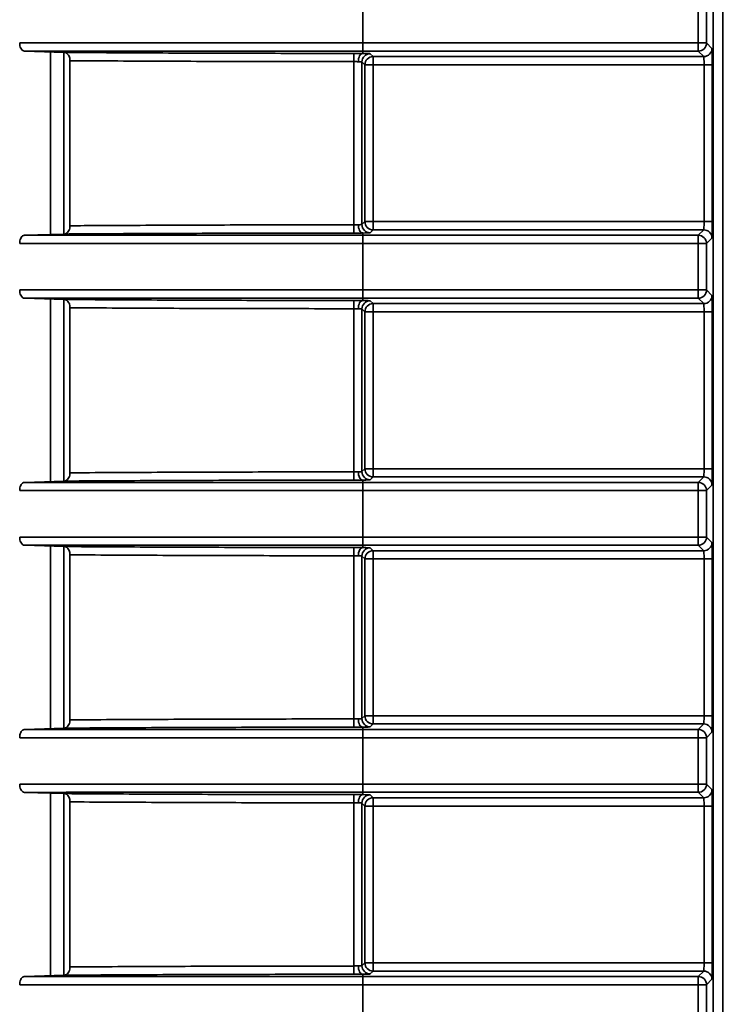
# Model space of a CAD drawing. Header units: millimetres. Extents: x 0 to 1118, y 0 to 864.
# Tile 48 of 250: x 80.94 to 86.3, y 465.18 to 472.65. Entities that reach past the tile are written whole.
import ezdxf

# ---------------------------------------------------------------- set-up
doc = ezdxf.new("R2010")
doc.units = ezdxf.units.MM
doc.styles.add('SLDTEXTSTYLE0', font='TXT', dxfattribs={"width": 0.605})
doc.dimstyles.new('SLDDIMSTYLE3', dxfattribs={"dimtxt": 4.233333, "dimasz": 4.572, "dimexe": 0, "dimexo": 0.0625, "dimgap": 1.058333, "dimtad": 0, "dimtih": 1, "dimtoh": 1, "dimdec": 1, "dimlfac": 4, "dimrnd": 1e-09, "dimzin": 4, "dimdsep": 46, "dimtxsty": 'SLDTEXTSTYLE0', "dimsah": 1, "dimcen": 0.09, "dimadec": 0, "dimazin": 1, "dimtfac": 1, "dimtofl": 0, "dimtmove": 0, "dimatfit": 3, "dimfxl": 1, "dimfrac": 2, "dimtolj": 1, "dimtzin": 12, "dimarcsym": 0})

# ---------------------------------------------------------------- blocks, each defined once
blk = doc.blocks.new('_D_12')
at = {"color": 7, "linetype": 'Continuous', "lineweight": 0}
for p, q in [((156.1682, 534.5674), (154.7129, 534.5674)), ((154.7129, 534.5674), (154.7129, 528.0704)), ((167.4864, 534.5674), (168.9416, 534.5674)), ((168.9416, 534.5674), (168.9416, 528.0704)), ((77.2975, 503.3869), (77.2975, 532.9191)), ((231.805, 451.8289), (231.805, 532.9191)), ((77.2975, 531.3189), (137.7365, 531.3189)), ((231.805, 531.3189), (171.366, 531.3189)), ((154.7129, 528.0704), (156.1682, 528.0704)), ((168.9416, 528.0704), (167.4864, 528.0704))]:
    blk.add_line(p, q, dxfattribs=at)
at = {"color": 7, "linetype": 'Continuous', "lineweight": 18}
for points in [[(77.2975, 531.3189), (81.8695, 530.5569), (81.8695, 532.0809)], [(231.805, 531.3189), (227.233, 532.0809), (227.233, 530.5569)]]:
    blk.add_solid(points, dxfattribs=at)
at = {"color": 7, "linetype": 'Continuous', "lineweight": 18, "char_height": 4.23333, "attachment_point": 1, "style": 'SLDTEXTSTYLE0'}
for s, insert in [('618.0', (138.7057, 533.5274)), ('24.3', (156.1682, 533.5274))]:
    blk.add_mtext(s, dxfattribs=dict(at, insert=insert))
blk = doc.blocks.new('_D_13')
at = {"color": 7, "linetype": 'Continuous', "lineweight": 0}
for p, q in [((85.0436, 497.0242), (48.5948, 497.0242)), ((50.195, 497.0242), (50.195, 476.8678)), ((57.7944, 475.8977), (56.3392, 475.8977)), ((56.3392, 475.8977), (56.3392, 469.4007)), ((65.8789, 475.8977), (67.3341, 475.8977)), ((67.3341, 475.8977), (67.3341, 469.4007)), ((56.3392, 469.4007), (57.7944, 469.4007)), ((67.3341, 469.4007), (65.8789, 469.4007)), ((50.195, 448.2742), (50.195, 468.4306)), ((85.0436, 448.2742), (48.5948, 448.2742))]:
    blk.add_line(p, q, dxfattribs=at)
at = {"color": 7, "linetype": 'Continuous', "lineweight": 18}
for points in [[(50.195, 497.0242), (49.433, 492.4522), (50.957, 492.4522)], [(50.195, 448.2742), (50.957, 452.8462), (49.433, 452.8462)]]:
    blk.add_solid(points, dxfattribs=at)
at = {"color": 7, "linetype": 'Continuous', "lineweight": 18, "char_height": 4.23333, "attachment_point": 1, "style": 'SLDTEXTSTYLE0'}
for s, insert in [('3X', (31.6006, 474.8578)), ('195.0', (40.3319, 474.8578)), ('7.7', (57.7944, 474.8578))]:
    blk.add_mtext(s, dxfattribs=dict(at, insert=insert))

msp = doc.modelspace()

# ---------------------------------------------------------------- linework, layer by layer
at = {"color": 7, "linetype": 'Continuous', "lineweight": 35}
for p, q in [((86.2063, 449.8492), (86.2063, 495.5742)), ((86.2811, 449.9668), (86.2811, 495.3744)), ((83.5475, 472.8253), (83.5475, 472.4731)), ((86.0946, 472.4731), (86.0946, 472.8253)), ((86.1571, 472.8253), (86.1571, 472.4731)), ((80.9785, 472.4105), (81.2811, 472.4008)), ((81.1777, 471.0193), (81.1777, 472.4041)), ((83.5475, 472.4106), (83.5475, 472.4731)), ((83.5475, 472.4731), (86.0946, 472.4731)), ((83.5475, 472.4106), (83.5475, 472.393)), ((86.0946, 472.4106), (83.5475, 472.4106)), ((86.0946, 472.4106), (86.0946, 472.4731)), ((86.0946, 472.4731), (86.1571, 472.4731)), ((86.1361, 472.3691), (86.0946, 472.4106)), ((86.1571, 472.4731), (86.1986, 472.4316)), ((81.2768, 472.4009), (81.2768, 471.0225)), ((81.3241, 471.0854), (81.3241, 472.338)), ((83.4788, 472.3933), (83.4788, 472.3309)), ((83.4788, 471.0925), (83.4788, 472.3309)), ((83.5413, 472.3287), (83.5413, 471.0947)), ((83.5634, 472.3066), (83.5413, 472.3287)), ((83.6038, 472.3912), (83.6259, 472.3691)), ((83.6259, 472.3691), (86.1361, 472.3691)), ((83.6259, 472.3066), (83.6259, 472.3691)), ((83.5634, 471.1168), (83.5634, 472.3066)), ((83.6259, 472.3066), (83.5634, 472.3066)), ((86.1383, 472.3066), (83.6259, 472.3066)), ((83.6259, 472.3066), (83.6259, 471.1168)), ((86.2008, 472.3066), (86.1383, 472.3066)), ((86.1383, 471.1168), (86.1383, 472.3066)), ((86.2008, 472.3066), (86.2008, 471.1168)), ((83.4788, 471.0301), (83.4788, 471.0925)), ((83.5413, 471.0947), (83.5634, 471.1168)), ((83.6259, 471.1168), (83.5634, 471.1168)), ((83.6259, 471.0543), (83.6259, 471.1168)), ((83.6259, 471.1168), (86.1383, 471.1168)), ((86.2008, 471.1168), (86.1383, 471.1168)), ((81.2811, 471.0226), (80.9785, 471.0129)), ((83.5475, 471.0304), (83.5475, 471.0128)), ((83.5475, 470.9503), (83.5475, 471.0128)), ((83.5475, 471.0128), (86.0946, 471.0128)), ((83.6259, 471.0543), (83.6038, 471.0322)), ((86.1361, 471.0543), (83.6259, 471.0543)), ((86.0946, 471.0128), (86.1361, 471.0543)), ((86.0946, 470.9503), (86.0946, 471.0128)), ((86.1986, 470.9918), (86.1571, 470.9503)), ((83.5475, 470.9503), (83.5475, 470.5981)), ((86.0946, 470.9503), (83.5475, 470.9503)), ((86.0946, 470.5981), (86.0946, 470.9503)), ((86.0946, 470.9503), (86.1571, 470.9503)), ((86.1571, 470.9503), (86.1571, 470.5981)), ((80.9785, 470.5355), (81.2811, 470.5258)), ((83.5475, 470.5356), (83.5475, 470.5981)), ((83.5475, 470.5981), (86.0946, 470.5981)), ((83.5475, 470.5356), (83.5475, 470.518)), ((86.0946, 470.5356), (83.5475, 470.5356)), ((86.0946, 470.5356), (86.0946, 470.5981)), ((86.0946, 470.5981), (86.1571, 470.5981)), ((86.1361, 470.4941), (86.0946, 470.5356)), ((86.1571, 470.5981), (86.1986, 470.5566)), ((81.1777, 469.1443), (81.1777, 470.5291)), ((81.2768, 470.5259), (81.2768, 469.1475)), ((81.3241, 469.2104), (81.3241, 470.463)), ((83.4788, 470.5183), (83.4788, 470.4559)), ((83.6038, 470.5162), (83.6259, 470.4941)), ((83.6259, 470.4941), (86.1361, 470.4941)), ((83.6259, 470.4316), (83.6259, 470.4941)), ((83.4788, 469.2175), (83.4788, 470.4559)), ((83.5413, 470.4537), (83.5413, 469.2197)), ((83.5634, 470.4316), (83.5413, 470.4537)), ((83.5634, 469.2418), (83.5634, 470.4316)), ((83.6259, 470.4316), (83.5634, 470.4316)), ((83.6259, 470.4316), (83.6259, 469.2418)), ((86.1383, 470.4316), (83.6259, 470.4316)), ((86.2008, 470.4316), (86.1383, 470.4316)), ((86.1383, 469.2418), (86.1383, 470.4316)), ((86.2008, 470.4316), (86.2008, 469.2418)), ((83.4788, 469.1551), (83.4788, 469.2175)), ((83.5413, 469.2197), (83.5634, 469.2418)), ((83.6259, 469.2418), (83.5634, 469.2418)), ((83.6259, 469.1793), (83.6259, 469.2418)), ((83.6259, 469.2418), (86.1383, 469.2418)), ((86.2008, 469.2418), (86.1383, 469.2418)), ((81.2811, 469.1476), (80.9785, 469.1379)), ((83.5475, 469.1554), (83.5475, 469.1378)), ((83.5475, 469.0753), (83.5475, 469.1378)), ((83.5475, 469.1378), (86.0946, 469.1378)), ((83.6259, 469.1793), (83.6038, 469.1572)), ((86.1361, 469.1793), (83.6259, 469.1793)), ((86.0946, 469.1378), (86.1361, 469.1793)), ((86.0946, 469.0753), (86.0946, 469.1378)), ((86.1986, 469.1168), (86.1571, 469.0753)), ((83.5475, 469.0753), (83.5475, 468.7231)), ((86.0946, 469.0753), (83.5475, 469.0753)), ((86.0946, 468.7231), (86.0946, 469.0753)), ((86.0946, 469.0753), (86.1571, 469.0753)), ((86.1571, 469.0753), (86.1571, 468.7231)), ((83.5475, 468.6606), (83.5475, 468.7231)), ((83.5475, 468.7231), (86.0946, 468.7231)), ((86.0946, 468.6606), (86.0946, 468.7231)), ((86.0946, 468.7231), (86.1571, 468.7231)), ((86.1571, 468.7231), (86.1986, 468.6816)), ((80.9785, 468.6605), (81.2811, 468.6508)), ((81.1777, 467.2693), (81.1777, 468.6541)), ((81.2768, 468.6509), (81.2768, 467.2725)), ((83.4788, 468.6433), (83.4788, 468.5809)), ((83.5475, 468.6606), (83.5475, 468.643)), ((86.0946, 468.6606), (83.5475, 468.6606)), ((83.6038, 468.6412), (83.6259, 468.6191)), ((83.6259, 468.6191), (86.1361, 468.6191)), ((83.6259, 468.5566), (83.6259, 468.6191)), ((86.1361, 468.6191), (86.0946, 468.6606)), ((81.3241, 467.3354), (81.3241, 468.588)), ((83.4788, 467.3425), (83.4788, 468.5809)), ((83.5413, 468.5787), (83.5413, 467.3447)), ((83.5634, 468.5566), (83.5413, 468.5787)), ((83.5634, 467.3668), (83.5634, 468.5566)), ((83.6259, 468.5566), (83.5634, 468.5566)), ((83.6259, 468.5566), (83.6259, 467.3668)), ((86.1383, 468.5566), (83.6259, 468.5566)), ((86.2008, 468.5566), (86.1383, 468.5566)), ((86.1383, 467.3668), (86.1383, 468.5566)), ((86.2008, 468.5566), (86.2008, 467.3668)), ((83.4788, 467.2801), (83.4788, 467.3425)), ((83.5413, 467.3447), (83.5634, 467.3668)), ((83.6259, 467.3668), (83.5634, 467.3668)), ((83.6259, 467.3043), (83.6259, 467.3668)), ((83.6259, 467.3668), (86.1383, 467.3668)), ((86.2008, 467.3668), (86.1383, 467.3668)), ((81.2811, 467.2726), (80.9785, 467.2629)), ((83.5475, 467.2804), (83.5475, 467.2628)), ((83.5475, 467.2003), (83.5475, 467.2628)), ((83.5475, 467.2628), (86.0946, 467.2628)), ((83.6259, 467.3043), (83.6038, 467.2822)), ((86.1361, 467.3043), (83.6259, 467.3043)), ((86.0946, 467.2628), (86.1361, 467.3043)), ((86.0946, 467.2003), (86.0946, 467.2628)), ((83.5475, 467.2003), (83.5475, 466.8481)), ((86.0946, 467.2003), (83.5475, 467.2003)), ((86.0946, 466.8481), (86.0946, 467.2003)), ((86.0946, 467.2003), (86.1571, 467.2003)), ((86.1986, 467.2418), (86.1571, 467.2003)), ((86.1571, 467.2003), (86.1571, 466.8481)), ((83.5475, 466.7856), (83.5475, 466.8481)), ((83.5475, 466.8481), (86.0946, 466.8481)), ((86.0946, 466.7856), (86.0946, 466.8481)), ((86.0946, 466.8481), (86.1571, 466.8481)), ((86.1571, 466.8481), (86.1986, 466.8066)), ((80.9785, 466.7855), (81.2811, 466.7758)), ((81.1777, 465.3943), (81.1777, 466.7791)), ((81.2768, 466.7759), (81.2768, 465.3975)), ((83.4788, 466.7683), (83.4788, 466.7059)), ((83.5475, 466.7856), (83.5475, 466.768)), ((86.0946, 466.7856), (83.5475, 466.7856)), ((83.6038, 466.7662), (83.6259, 466.7441)), ((83.6259, 466.7441), (86.1361, 466.7441)), ((83.6259, 466.6816), (83.6259, 466.7441)), ((86.1361, 466.7441), (86.0946, 466.7856)), ((81.3241, 465.4604), (81.3241, 466.713)), ((83.4788, 465.4675), (83.4788, 466.7059)), ((83.5413, 466.7037), (83.5413, 465.4697)), ((83.5634, 466.6816), (83.5413, 466.7037)), ((83.5634, 465.4918), (83.5634, 466.6816)), ((83.6259, 466.6816), (83.5634, 466.6816)), ((86.1383, 466.6816), (83.6259, 466.6816)), ((83.6259, 466.6816), (83.6259, 465.4918)), ((86.2008, 466.6816), (86.1383, 466.6816)), ((86.1383, 465.4918), (86.1383, 466.6816)), ((86.2008, 466.6816), (86.2008, 465.4918)), ((83.4788, 465.4051), (83.4788, 465.4675)), ((83.5413, 465.4697), (83.5634, 465.4918)), ((83.6259, 465.4918), (83.5634, 465.4918)), ((83.6259, 465.4293), (83.6259, 465.4918)), ((83.6259, 465.4918), (86.1383, 465.4918)), ((86.2008, 465.4918), (86.1383, 465.4918)), ((81.2811, 465.3976), (80.9785, 465.3879)), ((83.5475, 465.4054), (83.5475, 465.3878)), ((83.5475, 465.3253), (83.5475, 465.3878)), ((83.5475, 465.3878), (86.0946, 465.3878)), ((83.6259, 465.4293), (83.6038, 465.4072)), ((86.1361, 465.4293), (83.6259, 465.4293)), ((86.0946, 465.3878), (86.1361, 465.4293)), ((86.0946, 465.3253), (86.0946, 465.3878)), ((83.5475, 465.3253), (83.5475, 464.9731)), ((86.0946, 465.3253), (83.5475, 465.3253)), ((86.0946, 464.9731), (86.0946, 465.3253)), ((86.0946, 465.3253), (86.1571, 465.3253)), ((86.1986, 465.3668), (86.1571, 465.3253)), ((86.1571, 465.3253), (86.1571, 464.9731))]:
    msp.add_line(p, q, dxfattribs=at)
at = {"color": 7, "linetype": 'Continuous', "lineweight": 35, "flags": 128}
for points in [[(83.5475, 472.393), (83.5409, 472.3916), (83.5345, 472.388), (83.5286, 472.3821), (83.5234, 472.3744), (83.5191, 472.3649), (83.5159, 472.3542), (83.5139, 472.3426), (83.5132, 472.3305)], [(83.5475, 471.0304), (83.5409, 471.0318), (83.5345, 471.0354), (83.5286, 471.0413), (83.5234, 471.049), (83.5191, 471.0585), (83.5159, 471.0692), (83.5139, 471.0808), (83.5132, 471.0929)], [(83.5475, 470.518), (83.5409, 470.5166), (83.5345, 470.513), (83.5286, 470.5071), (83.5234, 470.4994), (83.5191, 470.4899), (83.5159, 470.4792), (83.5139, 470.4676), (83.5132, 470.4555)], [(83.5475, 469.1554), (83.5409, 469.1568), (83.5345, 469.1604), (83.5286, 469.1663), (83.5234, 469.174), (83.5191, 469.1835), (83.5159, 469.1942), (83.5139, 469.2058), (83.5132, 469.2179)], [(83.5475, 468.643), (83.5409, 468.6416), (83.5345, 468.638), (83.5286, 468.6321), (83.5234, 468.6244), (83.5191, 468.6149), (83.5159, 468.6042), (83.5139, 468.5926), (83.5132, 468.5805)], [(83.5475, 467.2804), (83.5409, 467.2818), (83.5345, 467.2854), (83.5286, 467.2913), (83.5234, 467.299), (83.5191, 467.3085), (83.5159, 467.3192), (83.5139, 467.3308), (83.5132, 467.3429)], [(83.5475, 466.768), (83.5409, 466.7666), (83.5345, 466.763), (83.5286, 466.7571), (83.5234, 466.7494), (83.5191, 466.7399), (83.5159, 466.7292), (83.5139, 466.7176), (83.5132, 466.7055)], [(83.5475, 465.4054), (83.5409, 465.4068), (83.5345, 465.4104), (83.5286, 465.4163), (83.5234, 465.424), (83.5191, 465.4335), (83.5159, 465.4442), (83.5139, 465.4558), (83.5132, 465.4679)]]:
    msp.add_lwpolyline(points, dxfattribs=at)
at = {"color": 7, "linetype": 'Continuous', "lineweight": 35}
for centre, start, end in [((86.0946, 472.4731), 270.02044, 359.97956), ((86.1361, 472.4316), 270.02044, 359.97956), ((83.6038, 472.3287), 90.02044, 179.97956), ((83.6259, 472.3066), 90.02044, 179.97956), ((83.6038, 471.0947), 180.02044, 269.97956), ((83.6259, 471.1168), 180.02044, 269.97956), ((86.0946, 470.9503), 0.02044, 89.97956), ((86.1361, 470.9918), 0.02044, 89.97956), ((86.0946, 470.5981), 270.02044, 359.97956), ((86.1361, 470.5566), 270.02044, 359.97956), ((83.6038, 470.4537), 90.02044, 179.97956), ((83.6259, 470.4316), 90.02044, 179.97956), ((83.6038, 469.2197), 180.02044, 269.97956), ((83.6259, 469.2418), 180.02044, 269.97956), ((86.0946, 469.0753), 0.02044, 89.97956), ((86.1361, 469.1168), 0.02044, 89.97956), ((86.0946, 468.7231), 270.02044, 359.97956), ((86.1361, 468.6816), 270.02044, 359.97956), ((83.6038, 468.5787), 90.02044, 179.97956), ((83.6259, 468.5566), 90.02044, 179.97956), ((83.6038, 467.3447), 180.02044, 269.97956), ((83.6259, 467.3668), 180.02044, 269.97956), ((86.0946, 467.2003), 0.02044, 89.97956), ((86.1361, 467.2418), 0.02044, 89.97956), ((86.0946, 466.8481), 270.02044, 359.97956), ((86.1361, 466.8066), 270.02044, 359.97956), ((83.6038, 466.7037), 90.02044, 179.97956), ((83.6259, 466.6816), 90.02044, 179.97956), ((83.6038, 465.4697), 180.02044, 269.97956), ((83.6259, 465.4918), 180.02044, 269.97956), ((86.0946, 465.3253), 0.02044, 89.97956), ((86.1361, 465.3668), 0.02044, 89.97956)]:
    msp.add_arc(centre, 0.0625, start, end, dxfattribs=at)
for centre, major_axis, ratio, start_param, end_param in [((86.1986, 472.3066), (0, 0.125), 0.017455, 4.712389, 6.265732), ((83.4788, 472.3287), (0.0625, 0), 0.03491, 0.017453, 0.98898), ((83.4788, 472.3912), (0.125, 0), 0.017455, 0.017453, 0.98898), ((86.1361, 472.3066), (0, 0.0625), 0.03491, 4.712389, 6.265732), ((83.4788, 471.0947), (0.0625, 0), 0.03491, 5.294205, 6.265732), ((86.1361, 471.1168), (0, 0.0625), 0.03491, 3.159046, 4.712389), ((86.1986, 471.1168), (0, 0.125), 0.017455, 3.159046, 4.712389), ((83.4788, 471.0322), (0.125, 0), 0.017455, 5.294205, 6.265732), ((86.1986, 470.4316), (0, 0.125), 0.017455, 4.712389, 6.265732), ((83.4788, 470.5162), (0.125, 0), 0.017455, 0.017453, 0.98898), ((86.1361, 470.4316), (0, 0.0625), 0.03491, 4.712389, 6.265732), ((83.4788, 470.4537), (0.0625, 0), 0.03491, 0.017453, 0.98898), ((83.4788, 469.2197), (0.0625, 0), 0.03491, 5.294205, 6.265732), ((86.1361, 469.2418), (0, 0.0625), 0.03491, 3.159046, 4.712389), ((86.1986, 469.2418), (0, 0.125), 0.017455, 3.159046, 4.712389), ((83.4788, 469.1572), (0.125, 0), 0.017455, 5.294205, 6.265732), ((86.1986, 468.5566), (0, 0.125), 0.017455, 4.712389, 6.265732), ((83.4788, 468.6412), (0.125, 0), 0.017455, 0.017453, 0.98898), ((86.1361, 468.5566), (0, 0.0625), 0.03491, 4.712389, 6.265732), ((83.4788, 468.5787), (0.0625, 0), 0.03491, 0.017453, 0.98898), ((83.4788, 467.3447), (0.0625, 0), 0.03491, 5.294205, 6.265732), ((86.1361, 467.3668), (0, 0.0625), 0.03491, 3.159046, 4.712389), ((86.1986, 467.3668), (0, 0.125), 0.017455, 3.159046, 4.712389), ((83.4788, 467.2822), (0.125, 0), 0.017455, 5.294205, 6.265732), ((86.1986, 466.6816), (0, 0.125), 0.017455, 4.712389, 6.265732), ((83.4788, 466.7662), (0.125, 0), 0.017455, 0.017453, 0.98898), ((86.1361, 466.6816), (0, 0.0625), 0.03491, 4.712389, 6.265732), ((83.4788, 466.7037), (0.0625, 0), 0.03491, 0.017453, 0.98898), ((83.4788, 465.4697), (0.0625, 0), 0.03491, 5.294205, 6.265732), ((86.1361, 465.4918), (0, 0.0625), 0.03491, 3.159046, 4.712389), ((86.1986, 465.4918), (0, 0.125), 0.017455, 3.159046, 4.712389), ((83.4788, 465.4072), (0.125, 0), 0.017455, 5.294205, 6.265732)]:
    msp.add_ellipse(centre, major_axis=major_axis, ratio=ratio, start_param=start_param, end_param=end_param, dxfattribs=at)
for points, knots in [([(80.9427, 472.473), (81.0323, 472.473), (81.4385, 472.4731), (82.0873, 472.4731), (82.8751, 472.4731), (83.3264, 472.4731), (83.5475, 472.4731)], [0, 0, 0, 0, 0.109375, 0.495956, 0.753142, 1, 1, 1, 1]), ([(80.9785, 472.4105), (80.9744, 472.4114), (80.9661, 472.4131), (80.9552, 472.4245), (80.9471, 472.4409), (80.9432, 472.4582), (80.9429, 472.4691), (80.9427, 472.473)], [0, 0, 0, 0, 0.221869, 0.443802, 0.663872, 0.880404, 1, 1, 1, 1]), ([(83.5475, 472.4106), (83.5475, 472.4106), (83.3287, 472.4106), (82.8816, 472.4106), (82.1017, 472.4106), (81.4628, 472.4106), (81.0638, 472.4105), (80.9785, 472.4105)], [0, 0, 0, 0, 0.000006, 0.247902, 0.506176, 0.894395, 1, 1, 1, 1]), ([(81.2811, 472.4008), (81.3313, 472.4004), (81.6089, 472.3986), (82.114, 472.396), (82.7964, 472.3938), (83.2513, 472.3935), (83.4788, 472.3933)], [0, 0, 0, 0, 0.068438, 0.378955, 0.689476, 1, 1, 1, 1]), ([(81.3241, 472.338), (81.3238, 472.3441), (81.323, 472.3563), (81.3174, 472.3728), (81.3088, 472.3867), (81.2965, 472.3979), (81.2866, 472.3997), (81.2811, 472.4008)], [0, 0, 0, 0, 0.169955, 0.339424, 0.520668, 0.733557, 1, 1, 1, 1]), ([(83.4788, 472.3309), (83.2513, 472.331), (82.7963, 472.3314), (82.1137, 472.3335), (81.623, 472.336), (81.3598, 472.3377), (81.3241, 472.338)], [0, 0, 0, 0, 0.316778, 0.633556, 0.950335, 1, 1, 1, 1]), ([(83.4788, 472.3933), (83.4929, 472.3933), (83.5171, 472.3933), (83.539, 472.3931), (83.5475, 472.393), (83.5475, 472.393)], [0, 0, 0, 0, 0.579226, 0.999793, 1, 1, 1, 1]), ([(83.5132, 472.3305), (83.5087, 472.3306), (83.4981, 472.3308), (83.4859, 472.3308), (83.4788, 472.3309)], [0, 0, 0, 0, 0.420785, 1, 1, 1, 1]), ([(81.2811, 471.0226), (81.2872, 471.0239), (81.2983, 471.0261), (81.3116, 471.0398), (81.3203, 471.0572), (81.3238, 471.0733), (81.3241, 471.0829), (81.3241, 471.0854)], [0, 0, 0, 0, 0.294984, 0.534487, 0.731863, 0.930369, 1, 1, 1, 1]), ([(81.3241, 471.0854), (81.3598, 471.0856), (81.623, 471.0874), (82.1137, 471.0899), (82.7963, 471.092), (83.2513, 471.0924), (83.4788, 471.0925)], [0, 0, 0, 0, 0.0496654, 0.3664436, 0.6832218, 1, 1, 1, 1]), ([(83.4788, 471.0925), (83.4839, 471.0926), (83.4961, 471.0926), (83.5069, 471.0928), (83.5132, 471.0929)], [0, 0, 0, 0, 0.420744, 1, 1, 1, 1]), ([(80.9427, 470.9504), (80.9431, 470.9573), (80.9439, 470.9712), (80.9501, 470.9897), (80.9591, 471.0039), (80.9692, 471.0115), (80.9759, 471.0125), (80.9785, 471.0129)], [0, 0, 0, 0, 0.212908, 0.425763, 0.640154, 0.857879, 1, 1, 1, 1]), ([(80.9785, 471.0129), (81.0638, 471.0129), (81.4628, 471.0128), (82.1017, 471.0128), (82.8816, 471.0128), (83.3287, 471.0128), (83.5475, 471.0128), (83.5475, 471.0128)], [0, 0, 0, 0, 0.105605, 0.493824, 0.752098, 0.999994, 1, 1, 1, 1]), ([(83.4788, 471.0301), (83.2513, 471.0299), (82.7964, 471.0295), (82.114, 471.0274), (81.6089, 471.0248), (81.3313, 471.023), (81.2811, 471.0226)], [0, 0, 0, 0, 0.310524, 0.621045, 0.931562, 1, 1, 1, 1]), ([(83.5475, 471.0304), (83.5475, 471.0304), (83.5358, 471.0303), (83.5132, 471.0301), (83.489, 471.0301), (83.4788, 471.0301)], [0, 0, 0, 0, 0.000207, 0.579247, 1, 1, 1, 1]), ([(83.5475, 470.9503), (83.3264, 470.9503), (82.8751, 470.9503), (82.0873, 470.9503), (81.4385, 470.9503), (81.0323, 470.9504), (80.9427, 470.9504)], [0, 0, 0, 0, 0.246858, 0.504044, 0.890625, 1, 1, 1, 1]), ([(80.9427, 470.598), (81.0323, 470.598), (81.4385, 470.5981), (82.0873, 470.5981), (82.8751, 470.5981), (83.3264, 470.5981), (83.5475, 470.5981)], [0, 0, 0, 0, 0.109375, 0.495956, 0.753142, 1, 1, 1, 1]), ([(80.9785, 470.5355), (80.9744, 470.5364), (80.9661, 470.5381), (80.9552, 470.5495), (80.9471, 470.5659), (80.9432, 470.5832), (80.9429, 470.5941), (80.9427, 470.598)], [0, 0, 0, 0, 0.221869, 0.443802, 0.663872, 0.880404, 1, 1, 1, 1]), ([(83.5475, 470.5356), (83.5475, 470.5356), (83.3287, 470.5356), (82.8816, 470.5356), (82.1017, 470.5356), (81.4628, 470.5356), (81.0638, 470.5355), (80.9785, 470.5355)], [0, 0, 0, 0, 0.000006, 0.247902, 0.506176, 0.894395, 1, 1, 1, 1]), ([(81.2811, 470.5258), (81.3313, 470.5254), (81.6089, 470.5236), (82.114, 470.521), (82.7964, 470.5188), (83.2513, 470.5185), (83.4788, 470.5183)], [0, 0, 0, 0, 0.068438, 0.378955, 0.689476, 1, 1, 1, 1]), ([(81.3241, 470.463), (81.3238, 470.4691), (81.323, 470.4813), (81.3174, 470.4978), (81.3088, 470.5117), (81.2965, 470.5229), (81.2866, 470.5247), (81.2811, 470.5258)], [0, 0, 0, 0, 0.169955, 0.339424, 0.520668, 0.733557, 1, 1, 1, 1]), ([(83.4788, 470.4559), (83.2513, 470.456), (82.7963, 470.4564), (82.1137, 470.4585), (81.623, 470.461), (81.3598, 470.4627), (81.3241, 470.463)], [0, 0, 0, 0, 0.316778, 0.633556, 0.950335, 1, 1, 1, 1]), ([(83.4788, 470.5183), (83.4929, 470.5183), (83.5171, 470.5183), (83.539, 470.5181), (83.5475, 470.518), (83.5475, 470.518)], [0, 0, 0, 0, 0.579226, 0.999793, 1, 1, 1, 1]), ([(83.5132, 470.4555), (83.5087, 470.4556), (83.4981, 470.4558), (83.4859, 470.4558), (83.4788, 470.4559)], [0, 0, 0, 0, 0.4207848, 1, 1, 1, 1]), ([(81.2811, 469.1476), (81.2872, 469.1489), (81.2983, 469.1511), (81.3116, 469.1648), (81.3203, 469.1822), (81.3238, 469.1983), (81.3241, 469.2079), (81.3241, 469.2104)], [0, 0, 0, 0, 0.2949836, 0.5344868, 0.7318633, 0.9303687, 1, 1, 1, 1]), ([(81.3241, 469.2104), (81.3598, 469.2106), (81.623, 469.2124), (82.1137, 469.2149), (82.7963, 469.217), (83.2513, 469.2174), (83.4788, 469.2175)], [0, 0, 0, 0, 0.049665, 0.366444, 0.683222, 1, 1, 1, 1]), ([(83.4788, 469.2175), (83.4839, 469.2176), (83.4961, 469.2176), (83.5069, 469.2178), (83.5132, 469.2179)], [0, 0, 0, 0, 0.4207443, 1, 1, 1, 1]), ([(80.9427, 469.0754), (80.9431, 469.0823), (80.9439, 469.0962), (80.9501, 469.1147), (80.9591, 469.1289), (80.9692, 469.1365), (80.9759, 469.1375), (80.9785, 469.1379)], [0, 0, 0, 0, 0.212908, 0.425763, 0.640154, 0.857879, 1, 1, 1, 1]), ([(80.9785, 469.1379), (81.0638, 469.1379), (81.4628, 469.1378), (82.1017, 469.1378), (82.8816, 469.1378), (83.3287, 469.1378), (83.5475, 469.1378), (83.5475, 469.1378)], [0, 0, 0, 0, 0.105605, 0.493824, 0.752098, 0.999994, 1, 1, 1, 1]), ([(83.4788, 469.1551), (83.2513, 469.1549), (82.7964, 469.1545), (82.114, 469.1524), (81.6089, 469.1498), (81.3313, 469.148), (81.2811, 469.1476)], [0, 0, 0, 0, 0.310524, 0.621045, 0.931562, 1, 1, 1, 1]), ([(83.5475, 469.1554), (83.5475, 469.1554), (83.5358, 469.1553), (83.5132, 469.1551), (83.489, 469.1551), (83.4788, 469.1551)], [0, 0, 0, 0, 0.000207, 0.579247, 1, 1, 1, 1]), ([(83.5475, 469.0753), (83.3264, 469.0753), (82.8751, 469.0753), (82.0873, 469.0753), (81.4385, 469.0753), (81.0323, 469.0754), (80.9427, 469.0754)], [0, 0, 0, 0, 0.246858, 0.504044, 0.890625, 1, 1, 1, 1]), ([(80.9427, 468.723), (81.0323, 468.723), (81.4385, 468.7231), (82.0873, 468.7231), (82.8751, 468.7231), (83.3264, 468.7231), (83.5475, 468.7231)], [0, 0, 0, 0, 0.109375, 0.495956, 0.753142, 1, 1, 1, 1]), ([(80.9785, 468.6605), (80.9744, 468.6614), (80.9661, 468.6631), (80.9552, 468.6745), (80.9471, 468.6909), (80.9432, 468.7082), (80.9429, 468.7191), (80.9427, 468.723)], [0, 0, 0, 0, 0.221869, 0.443802, 0.663872, 0.880404, 1, 1, 1, 1]), ([(83.5475, 468.6606), (83.5475, 468.6606), (83.3287, 468.6606), (82.8816, 468.6606), (82.1017, 468.6606), (81.4628, 468.6606), (81.0638, 468.6605), (80.9785, 468.6605)], [0, 0, 0, 0, 0.000006, 0.247902, 0.506176, 0.894395, 1, 1, 1, 1]), ([(81.2811, 468.6508), (81.3313, 468.6504), (81.6089, 468.6486), (82.114, 468.646), (82.7964, 468.6438), (83.2513, 468.6435), (83.4788, 468.6433)], [0, 0, 0, 0, 0.068438, 0.378955, 0.689476, 1, 1, 1, 1]), ([(81.3241, 468.588), (81.3238, 468.5941), (81.323, 468.6063), (81.3174, 468.6228), (81.3088, 468.6367), (81.2965, 468.6479), (81.2866, 468.6497), (81.2811, 468.6508)], [0, 0, 0, 0, 0.169955, 0.339424, 0.520668, 0.733557, 1, 1, 1, 1]), ([(83.4788, 468.6433), (83.4929, 468.6433), (83.5171, 468.6433), (83.539, 468.6431), (83.5475, 468.643), (83.5475, 468.643)], [0, 0, 0, 0, 0.579226, 0.999793, 1, 1, 1, 1]), ([(83.4788, 468.5809), (83.2513, 468.581), (82.7963, 468.5814), (82.1137, 468.5835), (81.623, 468.586), (81.3598, 468.5877), (81.3241, 468.588)], [0, 0, 0, 0, 0.316778, 0.633556, 0.950335, 1, 1, 1, 1]), ([(83.5132, 468.5805), (83.5087, 468.5806), (83.4981, 468.5808), (83.4859, 468.5808), (83.4788, 468.5809)], [0, 0, 0, 0, 0.420785, 1, 1, 1, 1]), ([(81.2811, 467.2726), (81.2872, 467.2739), (81.2983, 467.2761), (81.3116, 467.2898), (81.3203, 467.3072), (81.3238, 467.3233), (81.3241, 467.3329), (81.3241, 467.3354)], [0, 0, 0, 0, 0.294984, 0.534487, 0.731863, 0.930369, 1, 1, 1, 1]), ([(81.3241, 467.3354), (81.3598, 467.3356), (81.623, 467.3374), (82.1137, 467.3399), (82.7963, 467.342), (83.2513, 467.3424), (83.4788, 467.3425)], [0, 0, 0, 0, 0.049665, 0.366444, 0.683222, 1, 1, 1, 1]), ([(83.4788, 467.3425), (83.4839, 467.3426), (83.4961, 467.3426), (83.5069, 467.3428), (83.5132, 467.3429)], [0, 0, 0, 0, 0.420744, 1, 1, 1, 1]), ([(80.9427, 467.2004), (80.9431, 467.2073), (80.9439, 467.2212), (80.9501, 467.2397), (80.9591, 467.2539), (80.9692, 467.2615), (80.9759, 467.2625), (80.9785, 467.2629)], [0, 0, 0, 0, 0.212908, 0.425763, 0.640154, 0.857879, 1, 1, 1, 1]), ([(80.9785, 467.2629), (81.0638, 467.2629), (81.4628, 467.2628), (82.1017, 467.2628), (82.8816, 467.2628), (83.3287, 467.2628), (83.5475, 467.2628), (83.5475, 467.2628)], [0, 0, 0, 0, 0.1056046, 0.4938239, 0.7520976, 0.9999943, 1, 1, 1, 1]), ([(83.4788, 467.2801), (83.2513, 467.2799), (82.7964, 467.2795), (82.114, 467.2774), (81.6089, 467.2748), (81.3313, 467.273), (81.2811, 467.2726)], [0, 0, 0, 0, 0.310524, 0.621045, 0.931562, 1, 1, 1, 1]), ([(83.5475, 467.2804), (83.5475, 467.2804), (83.5358, 467.2803), (83.5132, 467.2801), (83.489, 467.2801), (83.4788, 467.2801)], [0, 0, 0, 0, 0.000207, 0.579247, 1, 1, 1, 1]), ([(83.5475, 467.2003), (83.3264, 467.2003), (82.8751, 467.2003), (82.0873, 467.2003), (81.4385, 467.2003), (81.0323, 467.2004), (80.9427, 467.2004)], [0, 0, 0, 0, 0.246858, 0.504044, 0.890625, 1, 1, 1, 1]), ([(80.9427, 466.848), (81.0323, 466.848), (81.4385, 466.8481), (82.0873, 466.8481), (82.8751, 466.8481), (83.3264, 466.8481), (83.5475, 466.8481)], [0, 0, 0, 0, 0.109375, 0.495956, 0.753142, 1, 1, 1, 1]), ([(80.9785, 466.7855), (80.9744, 466.7864), (80.9661, 466.7881), (80.9552, 466.7995), (80.9471, 466.8159), (80.9432, 466.8332), (80.9429, 466.8441), (80.9427, 466.848)], [0, 0, 0, 0, 0.221869, 0.443802, 0.663872, 0.880404, 1, 1, 1, 1]), ([(83.5475, 466.7856), (83.5475, 466.7856), (83.3287, 466.7856), (82.8816, 466.7856), (82.1017, 466.7856), (81.4628, 466.7856), (81.0638, 466.7855), (80.9785, 466.7855)], [0, 0, 0, 0, 0.000006, 0.247902, 0.506176, 0.894395, 1, 1, 1, 1]), ([(81.2811, 466.7758), (81.3313, 466.7754), (81.6089, 466.7736), (82.114, 466.771), (82.7964, 466.7688), (83.2513, 466.7685), (83.4788, 466.7683)], [0, 0, 0, 0, 0.068438, 0.378955, 0.689476, 1, 1, 1, 1]), ([(81.3241, 466.713), (81.3238, 466.7191), (81.323, 466.7313), (81.3174, 466.7478), (81.3088, 466.7617), (81.2965, 466.7729), (81.2866, 466.7747), (81.2811, 466.7758)], [0, 0, 0, 0, 0.169955, 0.339424, 0.520668, 0.733557, 1, 1, 1, 1]), ([(83.4788, 466.7683), (83.4929, 466.7683), (83.5171, 466.7683), (83.539, 466.7681), (83.5475, 466.768), (83.5475, 466.768)], [0, 0, 0, 0, 0.579226, 0.999793, 1, 1, 1, 1]), ([(83.4788, 466.7059), (83.2513, 466.706), (82.7963, 466.7064), (82.1137, 466.7085), (81.623, 466.711), (81.3598, 466.7127), (81.3241, 466.713)], [0, 0, 0, 0, 0.316778, 0.633556, 0.950335, 1, 1, 1, 1]), ([(83.5132, 466.7055), (83.5087, 466.7056), (83.4981, 466.7058), (83.4859, 466.7058), (83.4788, 466.7059)], [0, 0, 0, 0, 0.420785, 1, 1, 1, 1]), ([(81.2811, 465.3976), (81.2872, 465.3989), (81.2983, 465.4011), (81.3116, 465.4148), (81.3203, 465.4322), (81.3238, 465.4483), (81.3241, 465.4579), (81.3241, 465.4604)], [0, 0, 0, 0, 0.2949836, 0.5344868, 0.7318633, 0.9303687, 1, 1, 1, 1]), ([(81.3241, 465.4604), (81.3598, 465.4606), (81.623, 465.4624), (82.1137, 465.4649), (82.7963, 465.467), (83.2513, 465.4674), (83.4788, 465.4675)], [0, 0, 0, 0, 0.049665, 0.366444, 0.683222, 1, 1, 1, 1]), ([(83.4788, 465.4675), (83.4839, 465.4676), (83.4961, 465.4676), (83.5069, 465.4678), (83.5132, 465.4679)], [0, 0, 0, 0, 0.420744, 1, 1, 1, 1]), ([(80.9427, 465.3254), (80.9431, 465.3323), (80.9439, 465.3462), (80.9501, 465.3647), (80.9591, 465.3789), (80.9692, 465.3865), (80.9759, 465.3875), (80.9785, 465.3879)], [0, 0, 0, 0, 0.212908, 0.425763, 0.640154, 0.857879, 1, 1, 1, 1]), ([(80.9785, 465.3879), (81.0638, 465.3879), (81.4628, 465.3878), (82.1017, 465.3878), (82.8816, 465.3878), (83.3287, 465.3878), (83.5475, 465.3878), (83.5475, 465.3878)], [0, 0, 0, 0, 0.105605, 0.493824, 0.752098, 0.999994, 1, 1, 1, 1]), ([(83.4788, 465.4051), (83.2513, 465.4049), (82.7964, 465.4045), (82.114, 465.4024), (81.6089, 465.3998), (81.3313, 465.398), (81.2811, 465.3976)], [0, 0, 0, 0, 0.310524, 0.621045, 0.931562, 1, 1, 1, 1]), ([(83.5475, 465.4054), (83.5475, 465.4054), (83.5358, 465.4053), (83.5132, 465.4051), (83.489, 465.4051), (83.4788, 465.4051)], [0, 0, 0, 0, 0.000207, 0.579247, 1, 1, 1, 1]), ([(83.5475, 465.3253), (83.3264, 465.3253), (82.8751, 465.3253), (82.0873, 465.3253), (81.4385, 465.3253), (81.0323, 465.3254), (80.9427, 465.3254)], [0, 0, 0, 0, 0.246858, 0.504044, 0.890625, 1, 1, 1, 1])]:
    msp.add_open_spline(points, degree=3, knots=knots, dxfattribs=at)

# ---------------------------------------------------------------- dimensions: what is measured, and where the dimension line sits
at = {"color": 7, "linetype": 'Continuous', "lineweight": 18}
dim = msp.add_linear_dim(base=(231.805, 531.3189), p1=(77.2975, 501.7867), p2=(231.805, 450.2287), dimstyle='SLDDIMSTYLE3', dxfattribs=at)
dim.commit()
dim.dimension.update_dxf_attribs({"geometry": '_D_12', "text_midpoint": (154.5513, 531.3189), "dimtype": 160})
dim = msp.add_linear_dim(base=(50.195, 448.2742), p1=(86.6438, 497.0242), p2=(86.6438, 448.2742), angle=90, text='3X <>', dimstyle='SLDDIMSTYLE3', dxfattribs=at)
dim.commit()
dim.dimension.update_dxf_attribs({"geometry": '_D_13', "text_midpoint": (50.195, 472.6492), "dimtype": 160})

doc.saveas('drawing.dxf')
